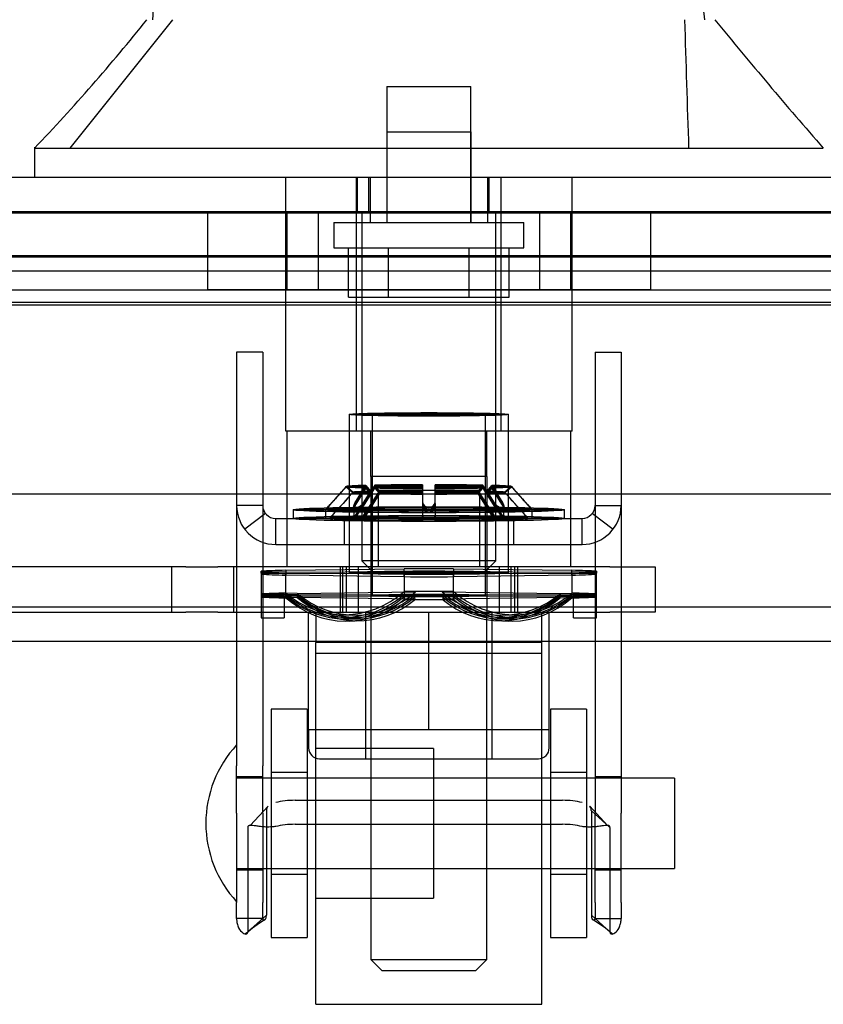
# Model space of a CAD drawing. Header units: inches. Extents: x 1 to 359, y -2 to 239.
# Tile 24 of 65: x 137.06 to 139.28, y 43.72 to 46.44. Entities that reach past the tile are written whole.
import ezdxf
from ezdxf.enums import TextEntityAlignment as Align
from ezdxf.lldxf.tags import DXFTag

# ---------------------------------------------------------------- set-up
doc = ezdxf.new("R2010")
doc.units = ezdxf.units.IN
doc.header["$MEASUREMENT"] = 0
for name, color, linetype in [('COM70220', 7, 'Continuous'), ('COM70838', 7, 'Continuous'), ('COM70839-3', 7, 'Continuous'), ('COM71196-7', 7, 'Continuous'), ('COM71298-9', 7, 'Continuous'), ('COM71299-9', 7, 'Continuous'), ('Default', 7, 'Continuous'), ('HAN13068', 7, 'Continuous'), ('HAN13068_NUT', 7, 'Continuous'), ('HAN13068_SCREW', 7, 'Continuous'), ('HAN_NUT', 7, 'Continuous'), ('NTS18147', 7, 'Continuous'), ('ROL87452', 7, 'Continuous'), ('RVT17786', 7, 'Continuous'), ('RVT19000', 7, 'Continuous'), ('SPC87322', 7, 'Continuous'), ('STD26122', 7, 'Continuous'), ('WAF25376', 7, 'Continuous'), ('WAM30038', 7, 'Continuous')]:
    doc.layers.add(name, color=color, linetype=linetype)
doc.styles.add('SEACAD_Times_New_Roman', font='times.ttf')
tags = doc.linetypes.add('HIDDEN2', pattern=[0.1875, 0.125, -0.0625]).pattern_tags.tags
tags[6:7] = [DXFTag(74, 4), DXFTag(75, 0), DXFTag(340, '0'), DXFTag(46, 0.0), DXFTag(50, 0.0), DXFTag(44, 0.0), DXFTag(45, 0.0)]
tags[4:5] = [DXFTag(74, 4), DXFTag(75, 0), DXFTag(340, '0'), DXFTag(46, 0.0), DXFTag(50, 0.0), DXFTag(44, 0.0), DXFTag(45, 0.0)]
doc.dimstyles.new('HAMMOND_(STH_-_540x360)', dxfattribs={"dimtxt": 2, "dimasz": 2.5, "dimexe": 1, "dimexo": 1, "dimgap": 0.5, "dimtad": 0, "dimtih": 1, "dimtoh": 1, "dimzin": 0, "dimdsep": 46, "dimtxsty": 'SEACAD_Times_New_Roman', "dimblk1": '_SE_FILLED', "dimblk2": '_SE_FILLED', "dimsah": 1, "dimcen": 1, "dimadec": 0, "dimazin": 0, "dimtfac": 0.8, "dimtofl": 0, "dimtmove": 0, "dimatfit": 3, "dimfxl": 1, "dimtolj": 1, "dimtzin": 0, "dimarcsym": 0})

# ---------------------------------------------------------------- blocks, each defined once
blk = doc.blocks.new('SE2')
at = {"layer": 'COM70220', "color": 7, "linetype": 'HIDDEN2'}
for p, q in [((136.3025, 45.9098), (162.7705, 45.9098)), ((136.3025, 45.9088), (162.7705, 45.9088)), ((136.3025, 45.9068), (162.7705, 45.9068)), ((136.3025, 45.6608), (162.7705, 45.6608))]:
    blk.add_line(p, q, dxfattribs=at)
at = {"layer": 'COM70838', "color": 7, "linetype": 'HIDDEN2'}
for p, q in [((137.5219, 44.9288), (136.8085, 44.9288)), ((137.482, 44.9288), (137.482, 44.8038)), ((137.5219, 44.9288), (137.6102, 44.9288)), ((138.6935, 44.9288), (137.6102, 44.9288)), ((137.655, 44.8038), (137.655, 44.9288)), ((137.9485, 44.9288), (137.9485, 44.8038)), ((137.9985, 44.9288), (137.9985, 44.8038)), ((138.3885, 44.8038), (138.3885, 44.9288)), ((138.4385, 44.9288), (138.4385, 44.8038)), ((138.6935, 44.9288), (138.8185, 44.9288)), ((138.8185, 44.9288), (138.8185, 44.8038)), ((136.8635, 44.8038), (137.5219, 44.8038)), ((137.6102, 44.8038), (137.5219, 44.8038)), ((137.6102, 44.8038), (138.1758, 44.8038)), ((138.2111, 44.8038), (138.6935, 44.8038)), ((138.8185, 44.8038), (138.6935, 44.8038))]:
    blk.add_line(p, q, dxfattribs=at)
at = {"layer": 'COM70839-3', "color": 7, "linetype": 'HIDDEN2'}
for p, q in [((137.7343, 45.5219), (137.6623, 45.5219)), ((137.6623, 45.5219), (137.6623, 45.4768)), ((137.7343, 45.5219), (137.7343, 45.4768)), ((138.6527, 45.5219), (138.7247, 45.5219)), ((138.6527, 45.5219), (138.6527, 45.4768)), ((138.7247, 45.5219), (138.7247, 45.4768)), ((137.6623, 45.4768), (137.6623, 44.3795)), ((137.7343, 45.4768), (137.7343, 44.3795)), ((138.6527, 45.4768), (138.6527, 44.3795)), ((138.7247, 45.4768), (138.7247, 44.3795)), ((137.7343, 45.0988), (137.6623, 45.0988)), ((138.6527, 45.0988), (138.7247, 45.0988)), ((137.7417, 45.0769), (137.6846, 45.0331)), ((137.7703, 45.0628), (138.6167, 45.0628)), ((137.7703, 44.9908), (137.7703, 45.0628)), ((137.9595, 45.0628), (137.9595, 44.9908)), ((138.053, 45.0628), (138.053, 44.9908)), ((138.334, 44.9908), (138.334, 45.0628)), ((138.4275, 45.0628), (138.4275, 44.9908)), ((138.6167, 44.9908), (138.6167, 45.0628)), ((138.6452, 45.0769), (138.7023, 45.0331)), ((137.7703, 44.9908), (138.6167, 44.9908)), ((137.6623, 44.2484), (137.6623, 44.3795)), ((137.7343, 44.2484), (137.7343, 44.3795)), ((138.6527, 44.3795), (138.6527, 44.2484)), ((138.7247, 44.3795), (138.7247, 44.2484)), ((137.7343, 44.3489), (137.6623, 44.3489)), ((138.7247, 44.3489), (138.6527, 44.3489)), ((137.7492, 44.2681), (137.6999, 44.2148)), ((137.7492, 44.2681), (137.7002, 44.2147)), ((137.8242, 44.284), (138.5628, 44.284)), ((138.687, 44.2148), (138.6378, 44.2681)), ((137.6623, 44.2484), (137.6623, 44.0017)), ((137.7343, 44.2484), (137.7343, 44.0017)), ((137.7446, 44.2549), (137.7446, 43.9669)), ((138.6424, 44.2549), (138.6938, 44.2085)), ((138.6424, 44.2549), (138.6424, 43.9669)), ((138.6527, 44.0017), (138.6527, 44.2484)), ((138.7247, 44.0017), (138.7247, 44.2484)), ((137.6932, 44.2085), (137.6932, 43.9205)), ((137.8242, 44.2177), (138.5628, 44.2177)), ((138.6938, 44.2085), (138.6938, 43.9205)), ((137.6623, 44.0919), (137.7343, 44.0919)), ((138.6527, 44.0919), (138.7247, 44.0919)), ((137.6623, 43.9575), (137.6623, 44.0017)), ((137.7343, 43.9575), (137.7343, 44.0017)), ((138.6527, 44.0017), (138.6527, 43.9575)), ((138.7247, 44.0017), (138.7247, 43.9575)), ((137.7446, 43.9669), (137.6932, 43.9205)), ((138.6424, 43.9669), (138.6938, 43.9205)), ((137.7343, 43.9575), (137.6623, 43.9575)), ((138.6527, 43.9575), (138.7247, 43.9575))]:
    blk.add_line(p, q, dxfattribs=at)
for centre, radius, start, end in [((137.7703, 45.0988), 0.108, 180, 270), ((137.7703, 45.0988), 0.036, 180, 270), ((138.6167, 45.0988), 0.108, 270, 360), ((138.6167, 45.0988), 0.036, 270, 0), ((137.8984, 43.682), 0.3145, 120.315, 132.2871), ((137.8982, 43.6824), 0.314, 120.3108, 132.3001), ((138.4888, 43.6824), 0.314, 47.6999, 59.6892), ((138.4885, 43.682), 0.3145, 47.7129, 59.685)]:
    blk.add_arc(centre, radius, start, end, dxfattribs=at)
for centre, major_axis, start_param, end_param in [((137.8242, 44.2449), (-0.1, 0), 4.712389, 5.281717), ((138.5628, 44.2449), (0.1, 0), 1.001468, 1.570796), ((137.8242, 44.1786), (0.1, 0), 1.570796, 2.140125), ((138.5628, 44.1786), (0.1, 0), 1.001468, 1.570796)]:
    blk.add_ellipse(centre, major_axis=major_axis, ratio=0.390731, start_param=start_param, end_param=end_param, dxfattribs=at)
blk.add_open_spline([(137.7494, 44.2683), (137.746, 44.2652), (137.7446, 44.2609), (137.7446, 44.2549)], degree=3, dxfattribs=at)
for points, knots in [([(138.6424, 44.2549), (138.6424, 44.2554), (138.6423, 44.2558), (138.6423, 44.2564), (138.6423, 44.2566), (138.6423, 44.2569), (138.6423, 44.257), (138.6422, 44.258), (138.6421, 44.2587), (138.6418, 44.2608), (138.6415, 44.2621), (138.6402, 44.2653), (138.6391, 44.2669), (138.6375, 44.2683)], [0, 0, 0, 0, 0.03125, 0.03125, 0.046875, 0.046875, 0.0625, 0.0625, 0.125, 0.125, 0.25, 0.25, 0.4563743, 0.4563743, 0.4563743, 0.4563743]), ([(137.7703, 44.2115), (137.7687, 44.2113), (137.7655, 44.2109), (137.7592, 44.2104), (137.7516, 44.2101), (137.7431, 44.2102), (137.7327, 44.2108), (137.7215, 44.2121), (137.7107, 44.2139), (137.7026, 44.215), (137.6976, 44.2148), (137.6949, 44.2134), (137.6934, 44.2115), (137.6932, 44.2095), (137.6932, 44.2085)], [0, 0, 0, 0, 0.040175, 0.080102, 0.158226, 0.23381, 0.30692, 0.445198, 0.573002, 0.690655, 0.799398, 0.868041, 0.934412, 1, 1, 1, 1]), ([(138.6938, 44.2085), (138.6937, 44.2092), (138.6936, 44.2107), (138.6929, 44.2125), (138.6915, 44.2137), (138.6876, 44.2154), (138.6793, 44.2144), (138.6674, 44.2125), (138.6589, 44.2114), (138.6509, 44.2106), (138.6411, 44.2101), (138.6293, 44.2102), (138.6209, 44.2111), (138.6167, 44.2115)], [0, 0, 0, 0, 0.049102, 0.098523, 0.149018, 0.200844, 0.426475, 0.554365, 0.622319, 0.692911, 0.79099, 0.893216, 1, 1, 1, 1]), ([(137.7343, 43.9575), (137.7343, 43.9572), (137.7343, 43.9567), (137.7344, 43.9557), (137.7348, 43.9547), (137.7354, 43.9538), (137.7369, 43.9525), (137.7402, 43.9531), (137.7428, 43.9569), (137.7439, 43.9604), (137.7443, 43.9623), (137.7445, 43.9645), (137.7445, 43.9661), (137.7446, 43.9669)], [0, 0, 0, 0, 0.026381, 0.052905, 0.106971, 0.162948, 0.220486, 0.464488, 0.727123, 0.794792, 0.862936, 0.931376, 1, 1, 1, 1]), ([(138.6424, 43.9669), (138.6424, 43.9661), (138.6425, 43.9645), (138.6427, 43.9623), (138.6431, 43.9604), (138.6442, 43.9569), (138.6467, 43.9531), (138.65, 43.9525), (138.6516, 43.9538), (138.6522, 43.9547), (138.6525, 43.9557), (138.6527, 43.9567), (138.6527, 43.9572), (138.6527, 43.9575)], [0, 0, 0, 0, 0.068623, 0.137063, 0.205208, 0.272877, 0.535512, 0.779514, 0.837052, 0.893029, 0.947093, 0.973617, 1, 1, 1, 1]), ([(137.6623, 43.9575), (137.6623, 43.9566), (137.6623, 43.9559), (137.6623, 43.9549), (137.6623, 43.9547), (137.6624, 43.9542), (137.6624, 43.9542), (137.6625, 43.9525), (137.6625, 43.9515), (137.663, 43.9478), (137.6634, 43.9456), (137.6648, 43.9394), (137.6662, 43.9355), (137.6712, 43.9254), (137.6754, 43.9208), (137.6833, 43.9151), (137.6868, 43.9142), (137.6905, 43.915), (137.6916, 43.9157), (137.6923, 43.9168), (137.6925, 43.9171), (137.6926, 43.9175), (137.6927, 43.9177), (137.6928, 43.918), (137.6928, 43.9182), (137.693, 43.9188), (137.6931, 43.9195), (137.6932, 43.9205)], [0, 0, 0, 0, 0.015625, 0.015625, 0.023438, 0.023438, 0.03125, 0.03125, 0.0625, 0.0625, 0.125, 0.125, 0.25, 0.25, 0.5, 0.5, 0.75, 0.75, 0.875, 0.875, 0.90625, 0.90625, 0.921875, 0.921875, 0.9375, 0.9375, 1, 1, 1, 1]), ([(138.6938, 43.9205), (138.6938, 43.92), (138.6939, 43.9196), (138.694, 43.919), (138.694, 43.9189), (138.694, 43.9186), (138.694, 43.9185), (138.6942, 43.9176), (138.6945, 43.9171), (138.6954, 43.9157), (138.6964, 43.915), (138.7001, 43.9142), (138.7037, 43.9151), (138.7116, 43.9208), (138.7158, 43.9255), (138.7207, 43.9354), (138.7222, 43.9395), (138.7233, 43.9445), (138.7236, 43.9456), (138.724, 43.9478), (138.7241, 43.9492), (138.7243, 43.9508), (138.7244, 43.9513), (138.7245, 43.9522), (138.7245, 43.9525), (138.7245, 43.9532), (138.7246, 43.9537), (138.7246, 43.9545), (138.7247, 43.9557), (138.7247, 43.9575)], [0, 0, 0, 0, 0.03125, 0.03125, 0.046875, 0.046875, 0.0625, 0.0625, 0.125, 0.125, 0.25, 0.25, 0.5, 0.5, 0.75, 0.75, 0.875, 0.875, 0.90625, 0.90625, 0.9375, 0.9375, 0.953125, 0.953125, 0.960938, 0.960938, 0.96875, 0.96875, 1, 1, 1, 1])]:
    blk.add_open_spline(points, degree=3, knots=knots, dxfattribs=at)
at = {"layer": 'COM71196-7', "color": 7, "linetype": 'Continuous'}
for p, q in [((135.7265, 46.0058), (163.3465, 46.0058)), ((135.6316, 45.1308), (163.4414, 45.1308))]:
    blk.add_line(p, q, dxfattribs=at)
at = {"layer": 'COM71196-7', "color": 7, "linetype": 'HIDDEN2'}
for p, q in [((137.995, 46.0058), (137.995, 45.9108)), ((138.0265, 46.0058), (138.0265, 45.9108)), ((138.3605, 45.9108), (138.3605, 46.0058)), ((138.3919, 46.0058), (138.3919, 45.9108)), ((135.7265, 45.9108), (163.3465, 45.9108))]:
    blk.add_line(p, q, dxfattribs=at)
at = {"layer": 'COM71298-9', "color": 7, "linetype": 'HIDDEN2'}
for p, q in [((162.9735, 45.7882), (135.9355, 45.7882)), ((162.7235, 45.7456), (136.1855, 45.7456)), ((162.9731, 45.6932), (135.9358, 45.6932)), ((162.7235, 45.6521), (136.1855, 45.6521))]:
    blk.add_line(p, q, dxfattribs=at)
at = {"layer": 'COM71299-9', "color": 7, "linetype": 'HIDDEN2'}
for p, q in [((135.9355, 45.7858), (162.9735, 45.7858)), ((104.3835, 44.7238), (164.2535, 44.7238))]:
    blk.add_line(p, q, dxfattribs=at)
at = {"layer": 'COM71299-9', "color": 7, "linetype": 'Continuous'}
blk.add_line((104.3835, 44.8188), (164.2535, 44.8188), dxfattribs=at)
at = {"layer": 'HAN13068', "color": 7, "linetype": 'HIDDEN2'}
for p, q in [((137.2026, 46.0858), (137.4862, 46.4408)), ((138.077, 46.1308), (138.31, 46.1308)), ((138.077, 46.1308), (138.077, 45.8808)), ((138.31, 45.8808), (138.31, 46.1308)), ((137.798, 45.3038), (137.798, 46.0058)), ((137.9939, 45.3038), (137.9939, 46.0058)), ((138.031, 46.0058), (138.031, 45.8808)), ((138.356, 45.8808), (138.356, 46.0058)), ((138.393, 45.3038), (138.393, 46.0058)), ((138.589, 45.3038), (138.589, 46.0058)), ((137.9939, 45.3038), (137.798, 45.3038)), ((138.393, 45.3038), (137.9939, 45.3038)), ((138.0335, 45.1788), (138.0335, 45.3038)), ((138.3535, 45.1788), (138.3535, 45.3038)), ((138.589, 45.3038), (138.393, 45.3038)), ((138.1935, 45.1788), (138.0335, 45.1788)), ((138.3535, 45.1788), (138.1935, 45.1788)), ((138.0335, 44.8038), (138.0335, 43.8438)), ((138.3535, 43.8438), (138.3535, 44.8038)), ((138.0335, 43.8438), (138.3535, 43.8438)), ((138.0335, 43.8438), (138.0635, 43.8138)), ((138.3235, 43.8138), (138.3535, 43.8438)), ((138.0635, 43.8138), (138.3235, 43.8138))]:
    blk.add_line(p, q, dxfattribs=at)
at = {"layer": 'HAN13068', "color": 7, "linetype": 'Continuous'}
for p, q in [((137.1036, 46.0888), (137.1036, 46.0058)), ((137.1036, 46.0858), (137.4551, 46.0858)), ((137.4551, 46.0858), (137.6879, 46.0858)), ((137.6879, 46.0858), (138.1342, 46.0858)), ((138.1342, 46.0858), (138.2527, 46.0858)), ((138.2527, 46.0858), (138.3039, 46.0858)), ((138.3039, 46.0858), (138.4521, 46.0858)), ((138.4521, 46.0858), (138.9319, 46.0858)), ((138.9319, 46.0858), (139.2833, 46.0858))]:
    blk.add_line(p, q, dxfattribs=at)
for centre, radius, start, end in [((153.3285, 45.4436), 15.9299, 173.14764, 176.4108), ((133.3117, 49.718), 5.2509, 316.2334, 321.3827), ((151.3992, 56.6302), 16.0617, 219.37458, 221.03271)]:
    blk.add_arc(centre, radius, start, end, dxfattribs=at)
at = {"layer": 'HAN13068', "color": 7, "linetype": 'HIDDEN2'}
for points in [[(138.9558, 46.4408), (138.9225, 46.7854), (138.8892, 47.13), (138.8559, 47.4745)], [(138.912, 46.0858), (138.9083, 46.2042), (138.9045, 46.3225), (138.9008, 46.4408)]]:
    blk.add_open_spline(points, degree=3, dxfattribs=at)
at = {"layer": 'HAN13068_NUT', "color": 7, "linetype": 'HIDDEN2'}
for p, q in [((137.861, 44.4788), (137.861, 44.8038)), ((138.0185, 44.8038), (138.0185, 44.3988)), ((138.1935, 44.4788), (138.1935, 44.8038)), ((138.3685, 44.3988), (138.3685, 44.8038)), ((138.526, 44.4788), (138.526, 44.8038)), ((138.0272, 44.4788), (137.861, 44.4788)), ((137.861, 44.4788), (137.861, 44.4288)), ((138.1935, 44.4788), (138.0272, 44.4788)), ((138.3597, 44.4788), (138.1935, 44.4788)), ((138.526, 44.4788), (138.3597, 44.4788)), ((138.526, 44.4288), (138.526, 44.4788)), ((137.891, 44.3988), (138.496, 44.3988))]:
    blk.add_line(p, q, dxfattribs=at)
for centre, start, end in [((137.891, 44.4288), 180, 270), ((138.496, 44.4288), 270, 0)]:
    blk.add_arc(centre, 0.03, start, end, dxfattribs=at)
at = {"layer": 'HAN13068_SCREW', "color": 7, "linetype": 'HIDDEN2'}
for p, q in [((138.0775, 46.2558), (138.3095, 46.2558)), ((138.0775, 46.2558), (138.0775, 45.8808)), ((138.3095, 45.8808), (138.3095, 46.2558)), ((137.931, 45.8808), (138.456, 45.8808)), ((137.931, 45.8808), (137.931, 45.8108)), ((138.456, 45.8108), (138.456, 45.8808)), ((137.931, 45.8108), (138.456, 45.8108)), ((137.9712, 45.6738), (137.9712, 45.8108)), ((138.0823, 45.6738), (138.0823, 45.8108)), ((138.3046, 45.6738), (138.3046, 45.8108)), ((138.4158, 45.6738), (138.4158, 45.8108)), ((137.9712, 45.6738), (138.0823, 45.6738)), ((138.0823, 45.6738), (138.3046, 45.6738)), ((138.3046, 45.6738), (138.4158, 45.6738))]:
    blk.add_line(p, q, dxfattribs=at)
at = {"layer": 'HAN_NUT', "color": 7, "linetype": 'HIDDEN2'}
for p, q in [((137.5815, 45.9108), (137.5815, 45.6958)), ((137.801, 45.9108), (137.801, 45.6958)), ((137.8875, 45.9108), (137.8875, 45.6958)), ((138.4995, 45.9108), (138.4995, 45.6958)), ((138.586, 45.6958), (138.586, 45.9108)), ((138.8055, 45.9108), (138.8055, 45.6958)), ((137.5815, 45.6958), (137.8875, 45.6958)), ((137.8875, 45.6958), (138.4995, 45.6958)), ((138.4995, 45.6958), (138.8055, 45.6958))]:
    blk.add_line(p, q, dxfattribs=at)
at = {"layer": 'NTS18147', "color": 7, "linetype": 'HIDDEN2'}
for p, q in [((137.9735, 45.3503), (137.9735, 44.9128)), ((137.9735, 45.3503), (137.9735, 44.9129)), ((138.037, 45.3503), (138.037, 44.8498)), ((138.037, 45.3503), (138.037, 44.8499)), ((138.35, 44.8498), (138.35, 45.3503)), ((138.35, 44.8499), (138.35, 45.3503)), ((138.4135, 44.9128), (138.4135, 45.3503)), ((138.4135, 44.9129), (138.4135, 45.3503)), ((137.7305, 44.9139), (137.7305, 44.917)), ((137.7985, 44.9196), (138.1254, 44.9238)), ((137.7985, 44.9196), (137.7985, 44.9061)), ((137.7985, 44.9146), (138.1254, 44.9158)), ((137.7985, 44.9146), (137.7985, 44.911)), ((138.1254, 44.9019), (138.1254, 44.9238)), ((138.1254, 44.9099), (138.1254, 44.9158)), ((138.2615, 44.9238), (138.5884, 44.9196)), ((138.2615, 44.9238), (138.2615, 44.9019)), ((138.2615, 44.9158), (138.5884, 44.9146)), ((138.2615, 44.9158), (138.2615, 44.9099)), ((138.5884, 44.9061), (138.5884, 44.9196)), ((138.5884, 44.911), (138.5884, 44.9146)), ((138.6565, 44.917), (138.6565, 44.9139)), ((137.7305, 44.9117), (137.7305, 44.9139)), ((137.7305, 44.9117), (137.7305, 44.8487)), ((137.7305, 44.9087), (137.7305, 44.8487)), ((138.1254, 44.9099), (137.7985, 44.911)), ((137.7985, 44.848), (137.7985, 44.911)), ((138.1254, 44.9019), (137.7985, 44.9061)), ((137.7985, 44.8431), (137.7985, 44.9061)), ((138.1254, 44.9099), (138.1254, 44.8469)), ((138.1254, 44.9019), (138.1254, 44.839)), ((138.5884, 44.911), (138.2615, 44.9099)), ((138.2615, 44.8469), (138.2615, 44.9099)), ((138.5884, 44.9061), (138.2615, 44.9019)), ((138.2615, 44.839), (138.2615, 44.9019)), ((138.5884, 44.911), (138.5884, 44.848)), ((138.5884, 44.9061), (138.5884, 44.8431)), ((138.6565, 44.9139), (138.6565, 44.9117)), ((138.6565, 44.8487), (138.6565, 44.9117)), ((138.6565, 44.8487), (138.6565, 44.9087)), ((138.1569, 44.8596), (138.1254, 44.8608)), ((138.23, 44.8596), (138.2615, 44.8608)), ((137.7935, 44.8541), (137.7305, 44.8541)), ((137.7935, 44.851), (137.7305, 44.851)), ((137.7935, 44.8487), (137.7305, 44.8487)), ((137.7305, 44.8487), (137.7305, 44.7878)), ((137.7935, 44.8457), (137.7305, 44.8457)), ((137.7305, 44.8457), (137.7305, 44.7878)), ((137.7935, 44.851), (137.7935, 44.8541)), ((137.7935, 44.8487), (137.7935, 44.851)), ((137.7935, 44.8487), (137.7935, 44.7878)), ((137.7935, 44.8457), (137.7935, 44.7878)), ((137.83, 44.8555), (137.7985, 44.8567)), ((137.83, 44.8513), (137.7985, 44.8516)), ((137.83, 44.8484), (137.7985, 44.848)), ((137.83, 44.8443), (137.7985, 44.8431)), ((137.83, 44.8555), (138.1569, 44.8596)), ((137.83, 44.8513), (138.1569, 44.8524)), ((138.1569, 44.8472), (137.83, 44.8484)), ((138.1569, 44.8402), (137.83, 44.8443)), ((138.1569, 44.8524), (138.1254, 44.8528)), ((138.1569, 44.8472), (138.1254, 44.8469)), ((138.1569, 44.8402), (138.1254, 44.839)), ((138.23, 44.8596), (138.5569, 44.8555)), ((138.23, 44.8524), (138.2615, 44.8528)), ((138.23, 44.8524), (138.5569, 44.8513)), ((138.5569, 44.8484), (138.23, 44.8472)), ((138.23, 44.8472), (138.2615, 44.8469)), ((138.5569, 44.8443), (138.23, 44.8402)), ((138.23, 44.8402), (138.2615, 44.839)), ((138.5569, 44.8555), (138.5884, 44.8567)), ((138.5569, 44.8513), (138.5884, 44.8516)), ((138.5569, 44.8484), (138.5884, 44.848)), ((138.5569, 44.8443), (138.5884, 44.8431)), ((138.5935, 44.8541), (138.5935, 44.851)), ((138.5935, 44.8541), (138.6565, 44.8541)), ((138.5935, 44.851), (138.5935, 44.8487)), ((138.5935, 44.851), (138.6565, 44.851)), ((138.5935, 44.8487), (138.6565, 44.8487)), ((138.5935, 44.7878), (138.5935, 44.8487)), ((138.5935, 44.8457), (138.6565, 44.8457)), ((138.5935, 44.7878), (138.5935, 44.8457)), ((138.6565, 44.7878), (138.6565, 44.8487)), ((138.6565, 44.7878), (138.6565, 44.8457)), ((137.7305, 44.7878), (137.7935, 44.7878)), ((137.7305, 44.7878), (137.7935, 44.7878)), ((137.9498, 44.7969), (137.9813, 44.7957)), ((137.9587, 44.7902), (137.9902, 44.7899)), ((137.9652, 44.7855), (137.9967, 44.7858)), ((137.9741, 44.7792), (138.0056, 44.7804)), ((138.3813, 44.7804), (138.4128, 44.7792)), ((138.3902, 44.7858), (138.4217, 44.7855)), ((138.3967, 44.7899), (138.4282, 44.7902)), ((138.4056, 44.7957), (138.4371, 44.7969)), ((138.5935, 44.7878), (138.6565, 44.7878)), ((138.5935, 44.7878), (138.6565, 44.7878))]:
    blk.add_line(p, q, dxfattribs=at)
for centre, start, end in [((138.1935, -39.1613), 89.953641, 90.046359), ((138.1935, 128.987), 269.953641, 270.046359), ((138.1935, -39.2243), 89.953641, 90.046359), ((138.1935, 128.924), 269.953641, 270.046359)]:
    blk.add_arc(centre, 84.0771, start, end, dxfattribs=at)
for centre, major_axis, ratio in [((138.1935, 45.3503), (-0.22, 0), 0.022078), ((138.1935, 45.3503), (-0.22, 0), 0.005892), ((138.1935, 45.3503), (-0.1565, 0), 0.005892), ((138.1935, 44.9129), (0.22, 0), 0.022078), ((138.1935, 44.9128), (-0.22, 0), 0.005892), ((138.1935, 44.8499), (0.1565, 0), 0.022078), ((138.1935, 44.8498), (-0.1565, 0), 0.005892)]:
    blk.add_ellipse(centre, major_axis=major_axis, ratio=ratio, dxfattribs=at)
for centre, major_axis, ratio, start_param, end_param in [((138.1935, 45.3503), (0.1565, 0), 0.022078, 3.141593, 6.283185), ((138.1935, 45.3503), (0.1565, 0), 0.022078, 0, 1.570796), ((138.1935, 44.9129), (-0.5, 0), 0.022078, -0.660077, -0.38712), ((138.1935, 44.9128), (-0.5, 0), 0.005892, -0.660077, -0.38712), ((138.1935, 44.9129), (-0.5, 0), 0.022078, 4.575911, 4.848867), ((138.1935, 44.9129), (0.5, 0), 0.022078, 0.38712, 0.660077), ((138.1935, 44.9128), (0.5, 0), 0.005892, 0.38712, 0.660077), ((138.1935, 44.9128), (-0.5, 0), 0.005892, 0.38712, 0.660077), ((138.1935, 44.9129), (-0.5, 0), 0.022078, 0.38712, 0.660077), ((138.1935, 44.9129), (0.5, 0), 0.022078, 4.575911, 4.848867), ((138.1935, 44.9128), (0.5, 0), 0.005892, -0.660077, -0.38712), ((138.1935, 44.9129), (0.5, 0), 0.022078, -0.660077, -0.38712), ((137.962, 45.115), (0.0122, 0.3181), 0.865814, 2.551021, 3.820441), ((138.1935, 44.8499), (0.5, 0), 0.022078, 1.434318, 1.707275), ((138.425, 45.115), (-0.0122, 0.3181), 0.865814, 2.462745, 3.732164), ((138.1935, 44.8499), (-0.5, 0), 0.022078, -0.660077, -0.38712), ((138.1935, 44.8498), (-0.5, 0), 0.005892, -0.660077, -0.38712), ((138.1935, 44.8498), (-0.5, 0), 0.005892, 0.38712, 0.660077), ((138.1935, 44.8499), (-0.5, 0), 0.022078, 0.38712, 0.660077), ((137.962, 45.1085), (0.0032, 0.3183), 0.86601, 2.518666, 3.788085), ((137.962, 45.1038), (-0.0032, 0.3183), 0.86601, 2.4951, 3.764519), ((137.962, 45.0973), (-0.0122, 0.3181), 0.865814, 2.462745, 3.732164), ((137.9935, 45.1138), (0.0122, 0.3181), 0.865814, 2.551021, 3.820441), ((137.9935, 45.1082), (0.0032, 0.3183), 0.86601, 2.518666, 3.788085), ((137.9935, 45.1041), (-0.0032, 0.3183), 0.86601, 2.4951, 3.764519), ((137.9935, 45.0985), (-0.0122, 0.3181), 0.865814, 2.462745, 3.732164), ((138.1935, 44.8499), (-0.5, 0), 0.022078, 1.434318, 1.707275), ((138.3935, 45.1138), (-0.0122, 0.3181), 0.865814, 2.462745, 3.732164), ((138.3935, 45.1082), (-0.0032, 0.3183), 0.86601, 2.4951, 3.764519), ((138.3935, 45.1041), (0.0032, 0.3183), 0.86601, 2.518666, 3.788085), ((138.3935, 45.0985), (0.0122, 0.3181), 0.865814, 2.551021, 3.820441), ((138.425, 45.1085), (-0.0032, 0.3183), 0.86601, 2.4951, 3.764519), ((138.425, 45.1038), (0.0032, 0.3183), 0.86601, 2.518666, 3.788085), ((138.425, 45.0973), (0.0122, 0.3181), 0.865814, 2.551021, 3.820441), ((138.1935, 44.8499), (0.5, 0), 0.022078, 0.38712, 0.660077), ((138.1935, 44.8498), (0.5, 0), 0.005892, 0.38712, 0.660077), ((138.1935, 44.8498), (0.5, 0), 0.005892, -0.660077, -0.38712), ((138.1935, 44.8499), (0.5, 0), 0.022078, -0.660077, -0.38712)]:
    blk.add_ellipse(centre, major_axis=major_axis, ratio=ratio, start_param=start_param, end_param=end_param, dxfattribs=at)
at = {"layer": 'ROL87452', "color": 7, "linetype": 'HIDDEN2'}
for p, q in [((137.881, 43.7204), (137.881, 44.7204)), ((138.506, 44.7204), (137.881, 44.7204)), ((138.506, 43.7204), (138.506, 44.7204)), ((138.206, 44.4269), (137.881, 44.4269)), ((138.206, 44.4269), (138.206, 44.0139)), ((138.506, 44.3454), (138.206, 44.3454)), ((138.206, 44.0954), (138.506, 44.0954)), ((137.881, 44.0139), (138.206, 44.0139)), ((137.881, 43.7204), (138.506, 43.7204))]:
    blk.add_line(p, q, dxfattribs=at)
at = {"layer": 'RVT17786', "color": 7, "linetype": 'HIDDEN2'}
for p, q in [((138.8723, 44.3454), (137.6623, 44.3454)), ((138.8723, 44.3454), (138.8723, 44.0954)), ((137.6623, 44.0954), (138.8723, 44.0954))]:
    blk.add_line(p, q, dxfattribs=at)
for start, end in [(137.1291, 180), (180, 222.8709)]:
    blk.add_arc((137.8955, 44.2204), 0.3182, start, end, dxfattribs=at)
at = {"layer": 'RVT19000', "color": 7, "linetype": 'HIDDEN2'}
for p, q in [((138.053, 45.1408), (138.334, 45.1408)), ((138.053, 45.1408), (138.053, 44.9288)), ((138.334, 44.9288), (138.334, 45.1408)), ((137.9985, 44.9288), (137.9985, 44.8038)), ((138.3885, 44.8038), (138.3885, 44.9288)), ((137.881, 44.8038), (137.881, 44.7204)), ((138.1758, 44.8038), (138.2111, 44.8038)), ((138.506, 44.7204), (138.506, 44.8038)), ((137.881, 44.6908), (138.506, 44.6908))]:
    blk.add_line(p, q, dxfattribs=at)
at = {"layer": 'SPC87322', "color": 7, "linetype": 'HIDDEN2'}
for p, q in [((137.801, 45.3038), (137.801, 44.9288)), ((138.586, 44.9288), (138.586, 45.3038)), ((138.0335, 45.1788), (138.0335, 44.8038)), ((138.3535, 45.1788), (138.3535, 44.8038)), ((137.956, 44.8038), (137.956, 44.9288)), ((137.966, 44.8038), (137.966, 44.9288)), ((138.421, 44.8038), (138.421, 44.9288)), ((138.431, 44.8038), (138.431, 44.9288))]:
    blk.add_line(p, q, dxfattribs=at)
at = {"layer": 'STD26122', "color": 7, "linetype": 'HIDDEN2'}
for p, q in [((138.0085, 45.9108), (138.0085, 44.9458)), ((138.3785, 44.9458), (138.3785, 45.9108)), ((138.3785, 44.9458), (138.0085, 44.9458)), ((138.0085, 44.9458), (138.0435, 44.9108)), ((138.3435, 44.9108), (138.3785, 44.9458)), ((138.0435, 44.9108), (138.3435, 44.9108))]:
    blk.add_line(p, q, dxfattribs=at)
at = {"layer": 'WAF25376', "color": 7, "linetype": 'HIDDEN2'}
for p, q in [((137.7576, 44.5354), (137.7576, 43.9054)), ((137.8576, 44.5354), (137.7576, 44.5354)), ((137.8576, 44.5354), (137.8576, 43.9054)), ((138.5293, 44.5354), (138.5293, 43.9054)), ((138.6293, 44.5354), (138.5293, 44.5354)), ((138.6293, 44.5354), (138.6293, 43.9054)), ((137.8576, 44.3604), (137.7576, 44.3604)), ((138.6293, 44.3604), (138.5293, 44.3604)), ((137.7576, 44.0804), (137.8576, 44.0804)), ((138.5293, 44.0804), (138.6293, 44.0804)), ((137.7576, 43.9054), (137.8576, 43.9054)), ((138.5293, 43.9054), (138.6293, 43.9054))]:
    blk.add_line(p, q, dxfattribs=at)
at = {"layer": 'WAM30038', "color": 7, "linetype": 'HIDDEN2'}
for p, q in [((137.9832, 45.1352), (137.9652, 45.1511)), ((137.9832, 45.1349), (137.9652, 45.1509)), ((137.9652, 45.1507), (137.9832, 45.1347)), ((137.9652, 45.1504), (137.9832, 45.1344)), ((137.9914, 45.1098), (138.0197, 45.154)), ((137.9914, 45.1069), (138.0197, 45.1517)), ((138.0197, 45.1499), (137.9914, 45.1048)), ((138.0197, 45.1475), (137.9914, 45.102)), ((138.0324, 45.1378), (137.9914, 45.0737)), ((138.0324, 45.1356), (137.9914, 45.0708)), ((137.9914, 45.0687), (138.0324, 45.134)), ((138.0444, 45.1546), (138.0161, 45.1103)), ((138.0444, 45.1518), (138.0161, 45.1071)), ((138.0161, 45.1047), (138.0444, 45.1498)), ((138.0161, 45.1014), (138.0444, 45.1469)), ((138.0161, 45.0742), (138.0572, 45.1384)), ((138.0161, 45.0709), (138.0572, 45.1358)), ((138.0572, 45.1339), (138.0161, 45.0686)), ((138.0197, 45.154), (138.0324, 45.1378)), ((138.0197, 45.1517), (138.0324, 45.1356)), ((138.0324, 45.134), (138.0197, 45.1499)), ((138.0324, 45.1318), (138.0197, 45.1475)), ((138.0572, 45.1384), (138.0444, 45.1546)), ((138.0572, 45.1358), (138.0444, 45.1518)), ((138.0444, 45.1498), (138.0572, 45.1339)), ((138.0444, 45.1469), (138.0572, 45.1313)), ((138.176, 45.1558), (138.176, 45.1459)), ((138.176, 45.1521), (138.176, 45.1496)), ((138.176, 45.1494), (138.176, 45.1043)), ((138.176, 45.1457), (138.176, 45.0999)), ((138.211, 45.1459), (138.211, 45.1558)), ((138.211, 45.1496), (138.211, 45.1521)), ((138.211, 45.1043), (138.211, 45.1494)), ((138.211, 45.0999), (138.211, 45.1457)), ((138.3425, 45.1546), (138.3298, 45.1384)), ((138.3425, 45.1518), (138.3298, 45.1358)), ((138.3298, 45.1339), (138.3425, 45.1498)), ((138.3298, 45.1313), (138.3425, 45.1469)), ((138.3298, 45.1384), (138.3708, 45.0742)), ((138.3298, 45.1358), (138.3708, 45.0709)), ((138.3708, 45.0686), (138.3298, 45.1339)), ((138.3708, 45.1103), (138.3425, 45.1546)), ((138.3708, 45.1071), (138.3425, 45.1518)), ((138.3425, 45.1498), (138.3708, 45.1047)), ((138.3425, 45.1469), (138.3708, 45.1014)), ((138.3545, 45.1378), (138.3673, 45.154)), ((138.3545, 45.1356), (138.3673, 45.1517)), ((138.3673, 45.1499), (138.3545, 45.134)), ((138.3673, 45.1475), (138.3545, 45.1318)), ((138.3955, 45.0737), (138.3545, 45.1378)), ((138.3955, 45.0708), (138.3545, 45.1356)), ((138.3545, 45.134), (138.3955, 45.0687)), ((138.3673, 45.154), (138.3955, 45.1098)), ((138.3673, 45.1517), (138.3955, 45.1069)), ((138.3955, 45.1048), (138.3673, 45.1499)), ((138.3955, 45.102), (138.3673, 45.1475)), ((138.4217, 45.1511), (138.4037, 45.1352)), ((138.4217, 45.1509), (138.4037, 45.1349)), ((138.4037, 45.1347), (138.4217, 45.1507)), ((138.4037, 45.1344), (138.4217, 45.1504)), ((137.9914, 45.0658), (138.0324, 45.1318)), ((138.0572, 45.1313), (138.0161, 45.0653)), ((138.3708, 45.0653), (138.3298, 45.1313)), ((138.3545, 45.1318), (138.3955, 45.0658)), ((137.8185, 45.0868), (137.8185, 45.0628)), ((137.8185, 45.0868), (137.8185, 45.0628)), ((137.9077, 45.0868), (137.9077, 45.0628)), ((137.9077, 45.0868), (137.9077, 45.0628)), ((137.9863, 45.0966), (137.9863, 45.0882)), ((137.9863, 45.0935), (137.9863, 45.0913)), ((137.9863, 45.0913), (137.9863, 45.0617)), ((137.9863, 45.0882), (137.9863, 45.0586)), ((138.176, 45.1043), (138.176, 45.0682)), ((138.176, 45.0999), (138.176, 45.0638)), ((138.211, 45.1043), (138.211, 45.0682)), ((138.211, 45.0999), (138.211, 45.0638)), ((138.4007, 45.0882), (138.4007, 45.0966)), ((138.4007, 45.0913), (138.4007, 45.0935)), ((138.4007, 45.0617), (138.4007, 45.0913)), ((138.4007, 45.0586), (138.4007, 45.0882)), ((138.4792, 45.0628), (138.4792, 45.0868)), ((138.4792, 45.0628), (138.4792, 45.0868)), ((138.5685, 45.0628), (138.5685, 45.0868)), ((138.5685, 45.0628), (138.5685, 45.0868)), ((137.919, 45.0629), (137.9252, 45.0699)), ((137.9252, 45.0697), (137.919, 45.0627)), ((137.9914, 45.0737), (137.9878, 45.0669)), ((137.9914, 45.0708), (137.9878, 45.0639)), ((137.9878, 45.0618), (137.9914, 45.0687)), ((138.0109, 45.0674), (138.0161, 45.0742)), ((138.0109, 45.064), (138.0161, 45.0709)), ((138.0161, 45.0686), (138.0109, 45.0616)), ((138.176, 45.0713), (138.1771, 45.0645)), ((138.1771, 45.0612), (138.176, 45.0682)), ((138.2098, 45.0645), (138.211, 45.0713)), ((138.211, 45.0682), (138.2098, 45.0612)), ((138.3708, 45.0742), (138.376, 45.0674)), ((138.3708, 45.0709), (138.376, 45.064)), ((138.376, 45.0616), (138.3708, 45.0686)), ((138.3991, 45.0669), (138.3955, 45.0737)), ((138.3991, 45.0639), (138.3955, 45.0708)), ((138.3955, 45.0687), (138.3991, 45.0618)), ((138.4617, 45.0699), (138.468, 45.0629)), ((138.468, 45.0627), (138.4617, 45.0697))]:
    blk.add_line(p, q, dxfattribs=at)
for centre, radius, start, end in [((137.1013, 45.8414), 1.1044, 316.9031, 318.2489), ((137.4542, 45.5234), 0.6295, 316.0932, 318.4407), ((137.6629, 45.334), 0.3479, 314.7288, 318.9426), ((138.194, 45.1065), 0.018, 177.0795, 268.3866), ((138.1938, 45.111), 0.0179, 177.5129, 268.8274), ((138.193, 45.1111), 0.0179, 271.3521, 2.3076), ((138.1929, 45.1066), 0.0181, 271.8331, 2.7008), ((138.0148, 44.6861), 0.6134, 40.7905, 43.2328), ((139.3751, 45.9231), 1.2256, 221.8176, 223.0304), ((138.9547, 45.5437), 0.6594, 221.6126, 223.8535), ((138.7493, 45.3576), 0.3824, 221.2477, 225.0808), ((138.1942, 45.1034), 0.0182, 177.0252, 267.8228), ((138.1943, 45.0989), 0.0184, 176.6648, 267.3584), ((138.1929, 45.1033), 0.0181, 271.9292, 3.2228), ((138.1927, 45.0988), 0.0183, 272.3558, 3.6209)]:
    blk.add_arc(centre, radius, start, end, dxfattribs=at)
for centre, major_axis, ratio, start_param, end_param in [((138.1935, 45.1508), (-0.2289, 0), 0.022078, -0.708884, -0.076515), ((138.1935, 45.1508), (-0.2289, 0), 0.005892, -0.708884, -0.076515), ((138.1935, 45.1508), (-0.2289, 0), 0.005892, 0.076515, 0.708884), ((138.1935, 45.1508), (-0.2289, 0), 0.022078, 0.076515, 0.708884), ((138.1935, 45.1348), (-0.211, 0), 0.022078, -0.702364, -0.083034), ((138.1935, 45.1348), (-0.211, 0), 0.005892, -0.702364, -0.083034), ((138.1935, 45.1348), (-0.211, 0), 0.005892, 0.083034, 0.702364), ((138.1935, 45.1348), (-0.211, 0), 0.022078, 0.083034, 0.702364), ((138.1935, 45.1508), (-0.2289, 0), 0.022078, -1.494282, -0.861913), ((138.1935, 45.1508), (-0.2289, 0), 0.005892, -1.494282, -0.861913), ((138.1935, 45.1508), (-0.2289, 0), 0.005892, 0.861913, 1.494282), ((138.1935, 45.1508), (-0.2289, 0), 0.022078, 0.861913, 1.494282), ((138.1935, 45.1348), (-0.211, 0), 0.022078, -1.487763, -0.868432), ((138.1935, 45.1348), (-0.211, 0), 0.005892, -1.487763, -0.868432), ((138.1935, 45.1348), (-0.211, 0), 0.005892, 0.868432, 1.487763), ((138.1935, 45.1508), (0.2289, 0), 0.022078, 0.861913, 1.494282), ((138.1935, 45.1508), (0.2289, 0), 0.005892, 0.861913, 1.494282), ((138.1935, 45.1508), (0.2289, 0), 0.005892, -1.494282, -0.861913), ((138.1935, 45.1508), (0.2289, 0), 0.022078, -1.494282, -0.861913), ((138.1935, 45.1348), (0.211, 0), 0.022078, 0.868432, 1.487763), ((138.1935, 45.1348), (0.211, 0), 0.005892, 0.868432, 1.487763), ((138.1935, 45.1348), (0.211, 0), 0.005892, -1.487763, -0.868432), ((138.1935, 45.1348), (0.211, 0), 0.022078, 0.083034, 0.702364), ((138.1935, 45.1348), (0.211, 0), 0.005892, 0.083034, 0.702364), ((138.1935, 45.1348), (0.211, 0), 0.005892, -0.702364, -0.083034), ((138.1935, 45.1348), (0.211, 0), 0.022078, -0.702364, -0.083034), ((138.1935, 45.1508), (0.2289, 0), 0.022078, 0.076515, 0.708884), ((138.1935, 45.1508), (0.2289, 0), 0.005892, 0.076515, 0.708884), ((138.1935, 45.1508), (0.2289, 0), 0.005892, -0.708884, -0.076515), ((138.1935, 45.1508), (0.2289, 0), 0.022078, -0.708884, -0.076515), ((138.1935, 45.1348), (-0.211, 0), 0.022078, 0.868432, 1.487763), ((138.1935, 45.1348), (0.211, 0), 0.022078, -1.487763, -0.868432), ((138.1935, 45.0868), (0.2858, 0), 0.022078, 2.356194, 3.141593), ((138.1935, 45.0868), (0.2858, 0), 0.005892, 2.356194, 3.141593), ((138.1935, 45.0868), (-0.2858, 0), 0.005892, 0, 0.785398), ((138.1935, 45.0868), (-0.2858, 0), 0.022078, 0, 0.785398), ((138.1935, 45.0868), (-0.2858, 0), 0.022078, 4.712389, 5.497787), ((138.1935, 45.0868), (0.2858, 0), 0.005892, 1.570796, 2.356194), ((138.1935, 45.0868), (-0.2858, 0), 0.005892, 0.785398, 1.570796), ((138.1935, 45.0868), (-0.2858, 0), 0.022078, 0.785398, 1.570796), ((138.1935, 45.0868), (0.2858, 0), 0.022078, 0.785398, 1.570796), ((138.1935, 45.0868), (0.2858, 0), 0.005892, 0.785398, 1.570796), ((138.1935, 45.0868), (-0.2858, 0), 0.005892, 1.570796, 2.356194), ((138.1935, 45.0868), (0.2858, 0), 0.022078, 4.712389, 5.497787), ((138.1935, 45.0868), (0.2858, 0), 0.022078, 0, 0.785398), ((138.1935, 45.0868), (0.2858, 0), 0.005892, 0, 0.785398), ((138.1935, 45.0868), (-0.2858, 0), 0.005892, 2.356194, 3.141593), ((138.1935, 45.0868), (-0.2858, 0), 0.022078, 2.356194, 3.141593), ((137.9252, 45.0628), (0.0175, 0), 0.022078, 1.935139, 4.348046), ((137.9252, 45.0628), (0.0175, 0), 0.005892, 1.935139, 4.348046), ((138.1935, 45.0628), (-0.275, 0), 0.022078, -0.725904, -0.059494), ((138.1935, 45.0628), (-0.275, 0), 0.005892, -0.725904, -0.059494), ((138.1935, 45.0628), (-0.275, 0), 0.005892, 0.059494, 0.725904), ((138.1935, 45.0628), (-0.275, 0), 0.022078, 0.059494, 0.725904), ((138.0038, 45.067), (0.0175, 0), 0.022078, 1.149741, 3.562648), ((138.0038, 45.064), (0.0175, 0), 0.005892, 1.149741, 3.562648), ((138.0038, 45.0617), (0.0175, 0), 0.005892, 2.720537, 5.133444), ((138.0038, 45.0586), (0.0175, 0), 0.022078, 2.720537, 5.133444), ((138.1935, 45.0628), (-0.275, 0), 0.022078, -1.511302, -0.844892), ((138.1935, 45.0628), (-0.275, 0), 0.005892, -1.511302, -0.844892), ((138.1935, 45.0628), (-0.275, 0), 0.005892, 0.844892, 1.511302), ((138.1935, 45.0628), (-0.275, 0), 0.022078, 0.844892, 1.511302), ((138.1935, 45.0688), (0.0175, 0), 0.022078, 0.364343, 2.77725), ((138.1935, 45.0644), (0.0175, 0), 0.005892, 0.364343, 2.77725), ((138.1935, 45.0613), (-0.0175, 0), 0.005892, 0.364343, 2.77725), ((138.1935, 45.0569), (-0.0175, 0), 0.022078, 0.364343, 2.77725), ((138.1935, 45.0628), (0.275, 0), 0.022078, 0.844892, 1.511302), ((138.1935, 45.0628), (0.275, 0), 0.005892, 0.844892, 1.511302), ((138.1935, 45.0628), (0.275, 0), 0.005892, -1.511302, -0.844892), ((138.1935, 45.0628), (0.275, 0), 0.022078, -1.511302, -0.844892), ((138.3832, 45.067), (-0.0175, 0), 0.022078, 2.720537, 5.133444), ((138.3832, 45.064), (-0.0175, 0), 0.005892, 2.720537, 5.133444), ((138.3832, 45.0617), (-0.0175, 0), 0.005892, 1.149741, 3.562648), ((138.3832, 45.0586), (-0.0175, 0), 0.022078, 1.149741, 3.562648), ((138.1935, 45.0628), (0.275, 0), 0.022078, 0.059494, 0.725904), ((138.1935, 45.0628), (0.275, 0), 0.005892, 0.059494, 0.725904), ((138.1935, 45.0628), (0.275, 0), 0.005892, -0.725904, -0.059494), ((138.1935, 45.0628), (0.275, 0), 0.022078, -0.725904, -0.059494), ((138.4617, 45.0628), (-0.0175, 0), 0.022078, 1.935139, 4.348046), ((138.4617, 45.0628), (-0.0175, 0), 0.005892, 1.935139, 4.348046)]:
    blk.add_ellipse(centre, major_axis=major_axis, ratio=ratio, start_param=start_param, end_param=end_param, dxfattribs=at)
for centre, major_axis, ratio in [((138.1935, 45.0868), (-0.375, 0), 0.022078), ((138.1935, 45.0868), (0.375, 0), 0.005892), ((138.1935, 45.0628), (-0.375, 0), 0.022078), ((138.1935, 45.0628), (0.375, 0), 0.005892)]:
    blk.add_ellipse(centre, major_axis=major_axis, ratio=ratio, dxfattribs=at)
for points, knots in [([(137.9652, 45.1511), (137.9538, 45.1383), (137.9423, 45.1255), (137.9309, 45.1126), (137.929, 45.1105), (137.9271, 45.1084), (137.9252, 45.1063)], [0, 0, 0, 0, 0.858552, 0.858552, 0.858552, 1, 1, 1, 1]), ([(137.9252, 45.1058), (137.9271, 45.1079), (137.929, 45.11), (137.9309, 45.1121), (137.9423, 45.125), (137.9538, 45.1378), (137.9652, 45.1507)], [0, 0, 0, 0, 0.141448, 0.141448, 0.141448, 1, 1, 1, 1]), ([(137.9252, 45.1055), (137.9271, 45.1076), (137.929, 45.1097), (137.9309, 45.1118), (137.9423, 45.1247), (137.9538, 45.1375), (137.9652, 45.1504)], [0, 0, 0, 0, 0.141448, 0.141448, 0.141448, 1, 1, 1, 1]), ([(137.9832, 45.1347), (137.9653, 45.1146), (137.9474, 45.0945), (137.9294, 45.0744), (137.928, 45.0728), (137.9266, 45.0712), (137.9252, 45.0697)], [0, 0, 0, 0, 0.926871, 0.926871, 0.926871, 1, 1, 1, 1]), ([(137.9832, 45.1344), (137.9653, 45.1143), (137.9474, 45.0942), (137.9294, 45.0741), (137.928, 45.0725), (137.9266, 45.071), (137.9252, 45.0694)], [0, 0, 0, 0, 0.926871, 0.926871, 0.926871, 1, 1, 1, 1]), ([(138.4617, 45.0697), (138.4603, 45.0712), (138.4589, 45.0728), (138.4575, 45.0744), (138.4396, 45.0945), (138.4217, 45.1146), (138.4037, 45.1347)], [0, 0, 0, 0, 0.073129, 0.073129, 0.073129, 1, 1, 1, 1]), ([(138.4617, 45.0694), (138.4603, 45.071), (138.4589, 45.0725), (138.4575, 45.0741), (138.4396, 45.0942), (138.4217, 45.1143), (138.4037, 45.1344)], [0, 0, 0, 0, 0.073129, 0.073129, 0.073129, 1, 1, 1, 1]), ([(138.4617, 45.1063), (138.4599, 45.1084), (138.458, 45.1105), (138.4561, 45.1126), (138.4446, 45.1255), (138.4332, 45.1383), (138.4217, 45.1511)], [0, 0, 0, 0, 0.141448, 0.141448, 0.141448, 1, 1, 1, 1]), ([(138.4217, 45.1507), (138.4332, 45.1378), (138.4446, 45.125), (138.4561, 45.1121), (138.458, 45.11), (138.4599, 45.1079), (138.4617, 45.1058)], [0, 0, 0, 0, 0.858552, 0.858552, 0.858552, 1, 1, 1, 1]), ([(138.4217, 45.1504), (138.4332, 45.1375), (138.4446, 45.1247), (138.4561, 45.1118), (138.458, 45.1097), (138.4599, 45.1076), (138.4617, 45.1055)], [0, 0, 0, 0, 0.858552, 0.858552, 0.858552, 1, 1, 1, 1]), ([(137.9252, 45.1063), (137.9233, 45.1041), (137.9214, 45.102), (137.9177, 45.0979), (137.9158, 45.0958), (137.9124, 45.0921), (137.9108, 45.0904), (137.9084, 45.0877), (137.9077, 45.0869), (137.9077, 45.0868)], [0, 0, 0, 0, 0.25, 0.25, 0.5, 0.5, 0.75, 0.75, 1, 1, 1, 1]), ([(137.9914, 45.088), (137.9894, 45.088), (137.9879, 45.0888), (137.9863, 45.0913), (137.9861, 45.0929), (137.9868, 45.0984), (137.9887, 45.1026), (137.9914, 45.1069)], [0, 0, 0, 0, 0.25, 0.25, 0.5, 0.5, 1, 1, 1, 1]), ([(137.9863, 45.0965), (137.9863, 45.0969), (137.9863, 45.0974), (137.9868, 45.1014), (137.9887, 45.1055), (137.9914, 45.1098)], [0.4389304, 0.4389304, 0.4389304, 0.4389304, 0.5, 0.5, 1, 1, 1, 1]), ([(138.0161, 45.1103), (138.0148, 45.1082), (138.0132, 45.1061), (138.0097, 45.1021), (138.0077, 45.1001), (138.0033, 45.0964), (138.0009, 45.0947), (137.996, 45.0922), (137.9934, 45.0913), (137.9914, 45.0913)], [0, 0, 0, 0, 0.25, 0.25, 0.5, 0.5, 0.75, 0.75, 1, 1, 1, 1]), ([(138.0161, 45.1071), (138.0148, 45.1049), (138.0132, 45.1028), (138.0097, 45.0987), (138.0077, 45.0967), (138.0033, 45.0931), (138.0009, 45.0914), (137.996, 45.0888), (137.9934, 45.088), (137.9914, 45.088)], [0, 0, 0, 0, 0.25, 0.25, 0.5, 0.5, 0.75, 0.75, 1, 1, 1, 1]), ([(138.3955, 45.0913), (138.3935, 45.0913), (138.391, 45.0922), (138.3861, 45.0947), (138.3837, 45.0964), (138.3771, 45.1019), (138.3735, 45.1061), (138.3708, 45.1103)], [0, 0, 0, 0, 0.25, 0.25, 0.5, 0.5, 1, 1, 1, 1]), ([(138.3955, 45.088), (138.3935, 45.088), (138.391, 45.0888), (138.3861, 45.0914), (138.3837, 45.093), (138.3771, 45.0986), (138.3735, 45.1028), (138.3708, 45.1071)], [0, 0, 0, 0, 0.25, 0.25, 0.5, 0.5, 1, 1, 1, 1]), ([(138.3955, 45.1098), (138.3969, 45.1077), (138.398, 45.1056), (138.3998, 45.1016), (138.4004, 45.0996), (138.4006, 45.0974), (138.4007, 45.0969), (138.4007, 45.0965)], [0, 0, 0, 0, 0.25, 0.25, 0.5, 0.5, 0.5626015, 0.5626015, 0.5626015, 0.5626015]), ([(138.3955, 45.1069), (138.3969, 45.1048), (138.398, 45.1027), (138.3998, 45.0986), (138.4004, 45.0966), (138.4008, 45.093), (138.4006, 45.0913), (138.399, 45.0888), (138.3976, 45.088), (138.3955, 45.088)], [0, 0, 0, 0, 0.25, 0.25, 0.5, 0.5, 0.75, 0.75, 1, 1, 1, 1]), ([(137.9914, 45.1048), (137.99, 45.1027), (137.9889, 45.1006), (137.9872, 45.0964), (137.9866, 45.0944), (137.9861, 45.0907), (137.9863, 45.089), (137.9879, 45.0865), (137.9894, 45.0857), (137.9914, 45.0856)], [0, 0, 0, 0, 0.25, 0.25, 0.5, 0.5, 0.75, 0.75, 1, 1, 1, 1]), ([(137.9914, 45.102), (137.99, 45.0998), (137.9889, 45.0976), (137.9872, 45.0935), (137.9866, 45.0914), (137.9863, 45.089), (137.9863, 45.0886), (137.9863, 45.0881)], [0, 0, 0, 0, 0.25, 0.25, 0.5, 0.5, 0.5626015, 0.5626015, 0.5626015, 0.5626015]), ([(137.9914, 45.0856), (137.9934, 45.0856), (137.996, 45.0864), (138.0009, 45.0889), (138.0033, 45.0906), (138.0099, 45.0961), (138.0134, 45.1004), (138.0161, 45.1047)], [0, 0, 0, 0, 0.25, 0.25, 0.5, 0.5, 1, 1, 1, 1]), ([(137.9914, 45.0824), (137.9934, 45.0823), (137.996, 45.0831), (138.0009, 45.0856), (138.0033, 45.0872), (138.0099, 45.0928), (138.0134, 45.0971), (138.0161, 45.1014)], [0, 0, 0, 0, 0.25, 0.25, 0.5, 0.5, 1, 1, 1, 1]), ([(138.3708, 45.1047), (138.3722, 45.1025), (138.3737, 45.1004), (138.3773, 45.0963), (138.3793, 45.0943), (138.3836, 45.0906), (138.386, 45.0889), (138.391, 45.0864), (138.3935, 45.0856), (138.3955, 45.0856)], [0, 0, 0, 0, 0.25, 0.25, 0.5, 0.5, 0.75, 0.75, 1, 1, 1, 1]), ([(138.3708, 45.1014), (138.3722, 45.0992), (138.3737, 45.0971), (138.3773, 45.093), (138.3793, 45.0909), (138.3836, 45.0872), (138.386, 45.0856), (138.391, 45.0831), (138.3935, 45.0823), (138.3955, 45.0824)], [0, 0, 0, 0, 0.25, 0.25, 0.5, 0.5, 0.75, 0.75, 1, 1, 1, 1]), ([(138.3955, 45.0856), (138.3976, 45.0857), (138.399, 45.0865), (138.4006, 45.089), (138.4008, 45.0907), (138.4002, 45.0963), (138.3983, 45.1005), (138.3955, 45.1048)], [0, 0, 0, 0, 0.25, 0.25, 0.5, 0.5, 1, 1, 1, 1]), ([(138.4007, 45.0881), (138.4007, 45.0886), (138.4006, 45.089), (138.4002, 45.0933), (138.3983, 45.0976), (138.3955, 45.102)], [0.4389304, 0.4389304, 0.4389304, 0.4389304, 0.5, 0.5, 1, 1, 1, 1])]:
    blk.add_open_spline(points, degree=3, knots=knots, dxfattribs=at)
for points in [[(137.9829, 45.1348), (137.983, 45.135), (137.9831, 45.1351), (137.9832, 45.1352)], [(138.4037, 45.1352), (138.4039, 45.1351), (138.404, 45.135), (138.4041, 45.1348)]]:
    blk.add_open_spline(points, degree=3, dxfattribs=at)
blk = doc.blocks.new('DMBLK105')
at = {"layer": 'Default', "linetype": 'Continuous', "transparency": 16777216}
for points in [[(138.9225, 55.0099), (136.4225, 54.5932), (138.9225, 54.1766)], [(160.4735, 55.0099), (160.4735, 54.1766), (162.9735, 54.5932)]]:
    blk.add_hatch(color=7, dxfattribs=at).paths.add_polyline_path(points)
at = {"layer": 'Default', "color": 7, "linetype": 'Continuous', "transparency": 16777216}
for p, q in [((136.4225, 46.6008), (136.4225, 55.5932)), ((162.9735, 46.7858), (162.9735, 55.5932)), ((141.4387, 54.5932), (136.4225, 54.5932)), ((162.9735, 54.5932), (157.9572, 54.5932))]:
    blk.add_line(p, q, dxfattribs=at)
at = {"layer": 'Default', "color": 7, "linetype": 'Continuous', "transparency": 16777216, "style": 'SEACAD_Times_New_Roman'}
for s, p in [('26.55', (146.2857, 55.5932)), ('OPENNING', (142.1387, 52.5932))]:
    blk.add_text(s, height=2, dxfattribs=at).set_placement(p, align=Align.TOP_LEFT)
blk = doc.blocks.new('_SE_FILLED')
at = {"color": 0}
blk.add_line((0, 0), (-1, 0), dxfattribs=at)
blk.add_solid([(0, 0), (-1, -0.1665), (-1, 0.1665), (0, 0)], dxfattribs=at)

msp = doc.modelspace()

# ---------------------------------------------------------------- block references
at = {"layer": 'Default'}
msp.add_blockref('SE2', (0, 0), dxfattribs=at)

# ---------------------------------------------------------------- dimensions: what is measured, and where the dimension line sits
at = {"layer": 'Default', "color": 7, "linetype": 'Continuous'}
dim = msp.add_linear_dim(base=(136.4225, 54.5932), p1=(162.9735, 45.7858), p2=(136.4225, 45.6008), text='\\A1;<>\\POPENNING', dimstyle='HAMMOND_(STH_-_540x360)', dxfattribs=at)
dim.commit()
dim.dimension.update_dxf_attribs({"geometry": 'DMBLK105', "text_midpoint": (149.698, 54.5932), "dimtype": 160})

doc.saveas('drawing.dxf')
